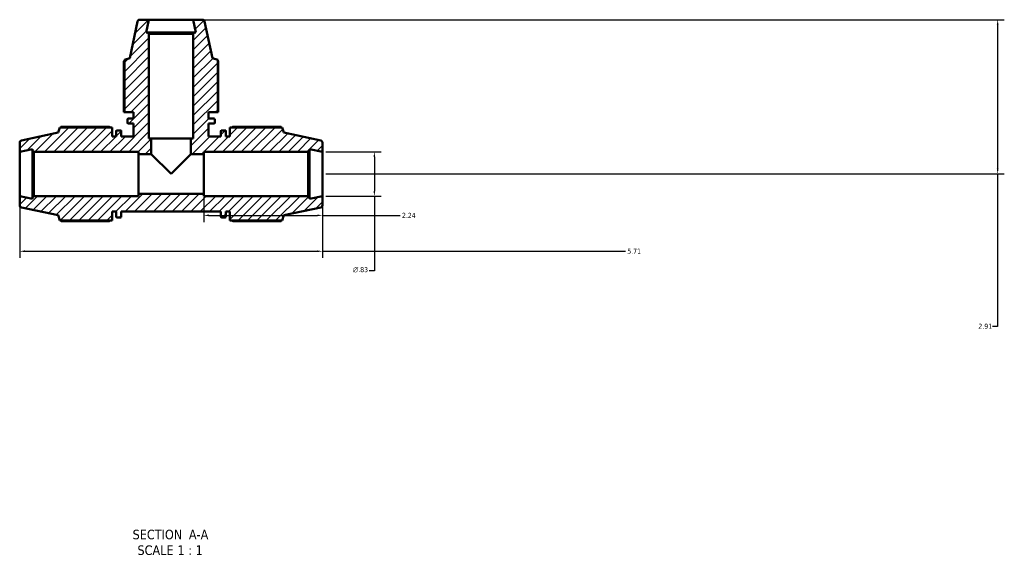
# Model space of a CAD drawing. Header units: inches. Extents: x 0.1 to 62.8, y -23.5 to 44.6.
# Tile 1 of 7: x 22.3 to 40.9, y -23.5 to -13.5. Entities that reach past the tile are written whole.
import ezdxf

# ---------------------------------------------------------------- set-up
doc = ezdxf.new("R2010")
doc.units = ezdxf.units.IN
doc.header["$MEASUREMENT"] = 0
for name, color, linetype, lineweight in [('Dimension (ANSI)', 7, 'Continuous', 25), ('Hatch (ANSI)', 7, 'Continuous', 18), ('Symbol (ANSI)', 7, 'Continuous', 25), ('Visible (ANSI)', 7, 'Continuous', 50)]:
    doc.layers.add(name, color=color, linetype=linetype, lineweight=lineweight)
doc.styles.add('Label Text (ANSI)', font='tahoma.ttf')
doc.styles.add('Note Text (ANSI)', font='tahoma.ttf')
doc.dimstyles.new('Default (ANSI)', dxfattribs={"dimtxt": 0.094488, "dimasz": 0.098425, "dimexe": 0.125, "dimexo": 0.0625, "dimgap": 0.031496, "dimtad": 0, "dimtih": 1, "dimtoh": 1, "dimrnd": 1e-08, "dimzin": 4, "dimdsep": 46, "dimtxsty": 'Note Text (ANSI)', "dimcen": 0.09, "dimdle": 0.393701, "dimclrd": 256, "dimclre": 256, "dimclrt": 5, "dimadec": 0, "dimazin": 1, "dimtfac": 1, "dimtofl": 0, "dimtmove": 0, "dimatfit": 3, "dimfxl": 1, "dimtolj": 1, "dimtzin": 4, "dimlwd": -1, "dimlwe": -1, "dimarcsym": 0})

# ---------------------------------------------------------------- blocks, each defined once
blk = doc.blocks.new('*D7')
at = {"layer": 'Defpoints', "color": 0, "transparency": 16777216}
for p in [(22.292, -16.791), (28.002, -16.791), (28.002, -17.833)]:
    blk.add_point(p, dxfattribs=at)
at = {"layer": 'Dimension (ANSI)', "transparency": 16777216}
for p, q in [((22.292, -16.854), (22.292, -17.958)), ((28.002, -16.854), (28.002, -17.958)), ((22.39, -17.833), (27.903, -17.833)), ((28.002, -17.833), (33.718, -17.833))]:
    blk.add_line(p, q, dxfattribs=at)
for points in [[(22.39, -17.816), (22.39, -17.849), (22.292, -17.833)], [(27.903, -17.816), (27.903, -17.849), (28.002, -17.833)]]:
    blk.add_solid(points, dxfattribs=at)
at = {"layer": 'Dimension (ANSI)', "color": 5, "transparency": 16777216, "insert": (33.75, -17.784), "char_height": 0.0945, "attachment_point": 1, "style": 'Note Text (ANSI)'}
blk.add_mtext('\\A1;5.71', dxfattribs=at)
blk = doc.blocks.new('*D8')
at = {"layer": 'Defpoints', "color": 0, "transparency": 16777216}
for p in [(25.762, -16.75), (28.002, -16.791), (28.002, -17.156)]:
    blk.add_point(p, dxfattribs=at)
at = {"layer": 'Dimension (ANSI)', "transparency": 16777216}
for p, q in [((25.762, -16.812), (25.762, -17.281)), ((28.002, -16.854), (28.002, -17.281)), ((25.86, -17.156), (27.903, -17.156)), ((28.002, -17.156), (29.469, -17.156))]:
    blk.add_line(p, q, dxfattribs=at)
for points in [[(25.86, -17.139), (25.86, -17.172), (25.762, -17.156)], [(27.903, -17.139), (27.903, -17.172), (28.002, -17.156)]]:
    blk.add_solid(points, dxfattribs=at)
at = {"layer": 'Dimension (ANSI)', "color": 5, "transparency": 16777216, "insert": (29.501, -17.108), "char_height": 0.0945, "attachment_point": 1, "style": 'Note Text (ANSI)'}
blk.add_mtext('\\A1;2.24', dxfattribs=at)
blk = doc.blocks.new('*D9')
at = {"layer": 'Defpoints', "color": 0, "transparency": 16777216}
for p in [(25.564, -13.464), (28.002, -16.374), (40.736, -16.374)]:
    blk.add_point(p, dxfattribs=at)
at = {"layer": 'Dimension (ANSI)', "transparency": 16777216}
for p, q in [((25.627, -13.464), (40.861, -13.464)), ((40.736, -13.563), (40.736, -16.276)), ((28.064, -16.374), (40.861, -16.374)), ((40.736, -16.374), (40.736, -19.249)), ((40.736, -19.249), (40.638, -19.249))]:
    blk.add_line(p, q, dxfattribs=at)
for points in [[(40.72, -13.563), (40.753, -13.563), (40.736, -13.464)], [(40.72, -16.276), (40.753, -16.276), (40.736, -16.374)]]:
    blk.add_solid(points, dxfattribs=at)
at = {"layer": 'Dimension (ANSI)', "color": 5, "transparency": 16777216, "insert": (40.372, -19.2), "char_height": 0.0945, "attachment_point": 1, "style": 'Note Text (ANSI)'}
blk.add_mtext('\\A1;2.91', dxfattribs=at)
blk = doc.blocks.new('*D10')
at = {"layer": 'Defpoints', "color": 0, "transparency": 16777216}
for p in [(28.002, -15.957), (28.002, -16.791), (28.981, -16.791)]:
    blk.add_point(p, dxfattribs=at)
at = {"layer": 'Dimension (ANSI)', "transparency": 16777216}
for p, q in [((28.064, -15.957), (29.106, -15.957)), ((28.981, -16.055), (28.981, -16.693)), ((28.064, -16.791), (29.106, -16.791)), ((28.981, -16.791), (28.981, -18.203)), ((28.981, -18.203), (28.882, -18.203))]:
    blk.add_line(p, q, dxfattribs=at)
for points in [[(28.964, -16.055), (28.997, -16.055), (28.981, -15.957)], [(28.964, -16.693), (28.997, -16.693), (28.981, -16.791)]]:
    blk.add_solid(points, dxfattribs=at)
at = {"layer": 'Dimension (ANSI)', "color": 5, "transparency": 16777216, "insert": (28.575, -18.132), "char_height": 0.09449, "attachment_point": 1, "style": 'Note Text (ANSI)'}
blk.add_mtext('\\A1;{\\fAIGDT|b0|i0;\\H0.0945;\\ln}\\fTahoma|b0|i0;\\H0.0945;.83', dxfattribs=at)

msp = doc.modelspace()

# ---------------------------------------------------------------- hatches: boundary and pattern name
at = {"layer": 'Hatch (ANSI)'}
h = msp.add_hatch(dxfattribs=at)
h.set_pattern_fill('ANSI31', color=256, style=0)
edge = h.paths.add_edge_path()
edge.add_line((24.268, -15.2101), (24.4381, -15.2101))
edge.add_line((24.4381, -15.2101), (24.4381, -15.3286))
edge.add_line((24.4381, -15.3286), (24.3414, -15.3286))
edge.add_ellipse((24.3414, -15.3453), major_axis=(-0.0167, 0), ratio=1, start_angle=270, end_angle=360)
edge.add_line((24.3247, -15.3453), (24.3247, -15.4089))
edge.add_ellipse((24.3414, -15.4089), major_axis=(0, -0.0167), ratio=1, start_angle=270, end_angle=360)
edge.add_line((24.3414, -15.4256), (24.4381, -15.4256))
edge.add_line((24.4381, -15.4256), (24.4381, -15.6653))
edge.add_line((24.4381, -15.6653), (24.2085, -15.6653))
edge.add_line((24.2085, -15.6653), (24.2085, -15.5686))
edge.add_ellipse((24.1918, -15.5686), major_axis=(0, 0.0167), ratio=1, start_angle=270, end_angle=360)
edge.add_line((24.1918, -15.5519), (24.1282, -15.5519))
edge.add_ellipse((24.1282, -15.5686), major_axis=(-0.0167, 0), ratio=1, start_angle=270, end_angle=360)
edge.add_line((24.1115, -15.5686), (24.1115, -15.6653))
edge.add_line((24.1115, -15.6653), (24.0379, -15.6653))
edge.add_line((24.0379, -15.6653), (24.0379, -15.4952))
edge.add_line((24.0379, -15.4952), (23.0513, -15.4952))
edge.add_line((23.0513, -15.4952), (23.0194, -15.5935))
edge.add_line((23.0194, -15.5935), (22.3249, -15.7411))
edge.add_ellipse((22.3336, -15.7819), major_axis=(-0.0408, -0.0087), ratio=1, start_angle=270, end_angle=348)
edge.add_line((22.2919, -15.7819), (22.2919, -15.9568))
edge.add_line((22.2919, -15.9568), (22.5344, -15.9052))
edge.add_line((22.5344, -15.9052), (22.5344, -15.9317))
edge.add_line((22.5344, -15.9317), (22.5594, -15.9568))
edge.add_line((22.5594, -15.9568), (24.5319, -15.9568))
edge.add_line((24.5319, -15.9568), (24.5319, -15.9985))
edge.add_line((24.5319, -15.9985), (24.7713, -15.9985))
edge.add_line((24.7713, -15.9985), (24.7713, -15.7041))
edge.add_line((24.7713, -15.7041), (24.7295, -15.7041))
edge.add_line((24.7295, -15.7041), (24.7295, -13.7316))
edge.add_line((24.7295, -13.7316), (24.7045, -13.7066))
edge.add_line((24.7045, -13.7066), (24.678, -13.7066))
edge.add_line((24.678, -13.7066), (24.7295, -13.4641))
edge.add_line((24.7295, -13.4641), (24.5547, -13.4641))
edge.add_ellipse((24.5547, -13.5058), major_axis=(-0.0417, 0), ratio=1, start_angle=270, end_angle=348)
edge.add_line((24.5138, -13.4972), (24.3662, -14.1916))
edge.add_line((24.3662, -14.1916), (24.268, -14.2235))
edge.add_line((24.268, -14.2235), (24.268, -15.2101))
edge = h.paths.add_edge_path()
edge.add_ellipse((27.9601, -16.9663), major_axis=(0.0408, 0.0087), ratio=1, start_angle=270, end_angle=348)
edge.add_line((28.0019, -16.9663), (28.0019, -16.7914))
edge.add_line((28.0019, -16.7914), (27.7594, -16.843))
edge.add_line((27.7594, -16.843), (27.7594, -16.8165))
edge.add_line((27.7594, -16.8165), (27.7343, -16.7914))
edge.add_line((27.7343, -16.7914), (25.7619, -16.7914))
edge.add_line((25.7619, -16.7914), (25.7619, -16.7497))
edge.add_line((25.7619, -16.7497), (24.5319, -16.7497))
edge.add_line((24.5319, -16.7497), (24.5319, -16.7914))
edge.add_line((24.5319, -16.7914), (22.5594, -16.7914))
edge.add_line((22.5594, -16.7914), (22.5344, -16.8165))
edge.add_line((22.5344, -16.8165), (22.5344, -16.843))
edge.add_line((22.5344, -16.843), (22.2919, -16.7914))
edge.add_line((22.2919, -16.7914), (22.2919, -16.9663))
edge.add_ellipse((22.3336, -16.9663), major_axis=(0, -0.0417), ratio=1, start_angle=270, end_angle=348)
edge.add_line((22.3249, -17.0071), (23.0194, -17.1547))
edge.add_line((23.0194, -17.1547), (23.0513, -17.2529))
edge.add_line((23.0513, -17.2529), (24.0379, -17.2529))
edge.add_line((24.0379, -17.2529), (24.0379, -17.0828))
edge.add_line((24.0379, -17.0828), (24.1115, -17.0828))
edge.add_line((24.1115, -17.0828), (24.1115, -17.1796))
edge.add_ellipse((24.1282, -17.1796), major_axis=(0, -0.0167), ratio=1, start_angle=270, end_angle=360)
edge.add_line((24.1282, -17.1962), (24.1918, -17.1962))
edge.add_ellipse((24.1918, -17.1796), major_axis=(0.0167, 0), ratio=1, start_angle=270, end_angle=360)
edge.add_line((24.2085, -17.1796), (24.2085, -17.0828))
edge.add_line((24.2085, -17.0828), (26.0852, -17.0828))
edge.add_line((26.0852, -17.0828), (26.0852, -17.1796))
edge.add_ellipse((26.1019, -17.1796), major_axis=(0, -0.0167), ratio=1, start_angle=270, end_angle=360)
edge.add_line((26.1019, -17.1962), (26.1655, -17.1962))
edge.add_ellipse((26.1655, -17.1796), major_axis=(0.0167, 0), ratio=1, start_angle=270, end_angle=360)
edge.add_line((26.1822, -17.1796), (26.1822, -17.0828))
edge.add_line((26.1822, -17.0828), (26.2559, -17.0828))
edge.add_line((26.2559, -17.0828), (26.2559, -17.2529))
edge.add_line((26.2559, -17.2529), (27.2424, -17.2529))
edge.add_line((27.2424, -17.2529), (27.2744, -17.1547))
edge.add_line((27.2744, -17.1547), (27.9688, -17.0071))
edge = h.paths.add_edge_path()
edge.add_ellipse((27.9601, -15.7819), major_axis=(0, 0.0417), ratio=1, start_angle=270, end_angle=348)
edge.add_line((27.9688, -15.7411), (27.2744, -15.5935))
edge.add_line((27.2744, -15.5935), (27.2424, -15.4952))
edge.add_line((27.2424, -15.4952), (26.2559, -15.4952))
edge.add_line((26.2559, -15.4952), (26.2559, -15.6653))
edge.add_line((26.2559, -15.6653), (26.1822, -15.6653))
edge.add_line((26.1822, -15.6653), (26.1822, -15.5686))
edge.add_ellipse((26.1655, -15.5686), major_axis=(0, 0.0167), ratio=1, start_angle=270, end_angle=360)
edge.add_line((26.1655, -15.5519), (26.1019, -15.5519))
edge.add_ellipse((26.1019, -15.5686), major_axis=(-0.0167, 0), ratio=1, start_angle=270, end_angle=360)
edge.add_line((26.0852, -15.5686), (26.0852, -15.6653))
edge.add_line((26.0852, -15.6653), (25.8556, -15.6653))
edge.add_line((25.8556, -15.6653), (25.8556, -15.4256))
edge.add_line((25.8556, -15.4256), (25.9523, -15.4256))
edge.add_ellipse((25.9523, -15.4089), major_axis=(0.0167, 0), ratio=1, start_angle=270, end_angle=360)
edge.add_line((25.969, -15.4089), (25.969, -15.3453))
edge.add_ellipse((25.9523, -15.3453), major_axis=(0, 0.0167), ratio=1, start_angle=270, end_angle=360)
edge.add_line((25.9523, -15.3286), (25.8556, -15.3286))
edge.add_line((25.8556, -15.3286), (25.8556, -15.2101))
edge.add_line((25.8556, -15.2101), (26.0257, -15.2101))
edge.add_line((26.0257, -15.2101), (26.0257, -14.2235))
edge.add_line((26.0257, -14.2235), (25.9275, -14.1916))
edge.add_line((25.9275, -14.1916), (25.7799, -13.4972))
edge.add_ellipse((25.739, -13.5058), major_axis=(-0.0087, 0.0408), ratio=1, start_angle=270, end_angle=348)
edge.add_line((25.739, -13.4641), (25.5642, -13.4641))
edge.add_line((25.5642, -13.4641), (25.6157, -13.7066))
edge.add_line((25.6157, -13.7066), (25.5892, -13.7066))
edge.add_line((25.5892, -13.7066), (25.5642, -13.7316))
edge.add_line((25.5642, -13.7316), (25.5642, -15.7041))
edge.add_line((25.5642, -15.7041), (25.5224, -15.7041))
edge.add_line((25.5224, -15.7041), (25.5224, -15.9985))
edge.add_line((25.5224, -15.9985), (25.7619, -15.9985))
edge.add_line((25.7619, -15.9985), (25.7619, -15.9568))
edge.add_line((25.7619, -15.9568), (27.7343, -15.9568))
edge.add_line((27.7343, -15.9568), (27.7594, -15.9317))
edge.add_line((27.7594, -15.9317), (27.7594, -15.9052))
edge.add_line((27.7594, -15.9052), (28.0019, -15.9568))
edge.add_line((28.0019, -15.9568), (28.0019, -15.7819))

# ---------------------------------------------------------------- linework, layer by layer
at = {"layer": 'Visible (ANSI)'}
for p, q in [((24.5138, -13.4972), (24.3662, -14.1916)), ((24.7295, -13.4641), (24.5547, -13.4641)), ((24.678, -13.7066), (24.7295, -13.4641)), ((25.5642, -13.4641), (24.7295, -13.4641)), ((25.739, -13.4641), (25.5642, -13.4641)), ((25.5642, -13.4641), (25.6157, -13.7066)), ((25.9275, -14.1916), (25.7799, -13.4972)), ((24.7045, -13.7066), (24.678, -13.7066)), ((24.7295, -13.7316), (24.7045, -13.7066)), ((25.5892, -13.7066), (24.7045, -13.7066)), ((24.7295, -15.7041), (24.7295, -13.7316)), ((24.7295, -13.7316), (25.5642, -13.7316)), ((25.5892, -13.7066), (25.5642, -13.7316)), ((25.5642, -13.7316), (25.5642, -15.7041)), ((25.6157, -13.7066), (25.5892, -13.7066)), ((24.2577, -14.245), (24.2577, -15.2101)), ((24.3662, -14.1916), (24.268, -14.2235)), ((24.268, -14.2235), (24.268, -15.2101)), ((26.0257, -14.2235), (25.9275, -14.1916)), ((26.0257, -15.2101), (26.0257, -14.2235)), ((26.036, -15.2101), (26.036, -14.245)), ((24.2577, -15.2101), (24.268, -15.2101)), ((24.268, -15.2101), (24.4381, -15.2101)), ((24.4381, -15.2101), (24.4381, -15.3286)), ((25.8556, -15.3286), (25.8556, -15.2101)), ((25.8556, -15.2101), (26.0257, -15.2101)), ((26.0257, -15.2101), (26.036, -15.2101)), ((24.3247, -15.3453), (24.3247, -15.4089)), ((24.4381, -15.3286), (24.3414, -15.3286)), ((25.9523, -15.3286), (25.8556, -15.3286)), ((25.969, -15.4089), (25.969, -15.3453)), ((23.0194, -15.5935), (22.3249, -15.7411)), ((23.0513, -15.4952), (23.0194, -15.5935)), ((24.0379, -15.4952), (23.0513, -15.4952)), ((23.9812, -15.4849), (23.0728, -15.4849)), ((24.0379, -15.6653), (24.0379, -15.4952)), ((24.1115, -15.5686), (24.1115, -15.6653)), ((24.1918, -15.5519), (24.1282, -15.5519)), ((24.2085, -15.6653), (24.2085, -15.5686)), ((24.3414, -15.4256), (24.4381, -15.4256)), ((24.4381, -15.4256), (24.4381, -15.6653)), ((25.8556, -15.6653), (25.8556, -15.4256)), ((25.8556, -15.4256), (25.9523, -15.4256)), ((26.0852, -15.5686), (26.0852, -15.6653)), ((26.1655, -15.5519), (26.1019, -15.5519)), ((26.1822, -15.6653), (26.1822, -15.5686)), ((27.2424, -15.4952), (26.2559, -15.4952)), ((26.2559, -15.4952), (26.2559, -15.6653)), ((27.2209, -15.4849), (26.3126, -15.4849)), ((27.2744, -15.5935), (27.2424, -15.4952)), ((27.9688, -15.7411), (27.2744, -15.5935)), ((22.2919, -15.7819), (22.2919, -15.9568)), ((24.1115, -15.6653), (24.0379, -15.6653)), ((24.4381, -15.6653), (24.2085, -15.6653)), ((24.7713, -15.7041), (24.7295, -15.7041)), ((24.7713, -15.9985), (24.7713, -15.7041)), ((25.5224, -15.7041), (24.7713, -15.7041)), ((25.5642, -15.7041), (25.5224, -15.7041)), ((25.5224, -15.7041), (25.5224, -15.9985)), ((26.0852, -15.6653), (25.8556, -15.6653)), ((26.2559, -15.6653), (26.1822, -15.6653)), ((28.0019, -15.9568), (28.0019, -15.7819)), ((22.2919, -15.9568), (22.5344, -15.9052)), ((22.2919, -15.9568), (22.2919, -16.7914)), ((22.5344, -15.9052), (22.5344, -15.9317)), ((22.5344, -15.9317), (22.5594, -15.9568)), ((22.5344, -15.9317), (22.5344, -16.8165)), ((22.5594, -15.9568), (24.5319, -15.9568)), ((22.5594, -16.7914), (22.5594, -15.9568)), ((24.5319, -15.9568), (24.5319, -15.9985)), ((25.7619, -15.9985), (25.7619, -15.9568)), ((25.7619, -15.9568), (27.7343, -15.9568)), ((27.7343, -15.9568), (27.7594, -15.9317)), ((27.7343, -15.9568), (27.7343, -16.7914)), ((27.7594, -15.9317), (27.7594, -15.9052)), ((27.7594, -15.9052), (28.0019, -15.9568)), ((27.7594, -16.8165), (27.7594, -15.9317)), ((28.0019, -16.7914), (28.0019, -15.9568)), ((24.5319, -15.9985), (24.7713, -15.9985)), ((24.5319, -16.7497), (24.5319, -15.9985)), ((25.1469, -16.3741), (24.7713, -15.9985)), ((25.5224, -15.9985), (25.1469, -16.3741)), ((25.5224, -15.9985), (25.7619, -15.9985)), ((25.7619, -15.9985), (25.7619, -16.7497)), ((22.5344, -16.843), (22.2919, -16.7914)), ((22.2919, -16.7914), (22.2919, -16.9663)), ((22.5594, -16.7914), (22.5344, -16.8165)), ((22.5344, -16.8165), (22.5344, -16.843)), ((24.5319, -16.7914), (22.5594, -16.7914)), ((25.7619, -16.7497), (24.5319, -16.7497)), ((24.5319, -16.7497), (24.5319, -16.7914)), ((25.7619, -16.7914), (25.7619, -16.7497)), ((27.7343, -16.7914), (25.7619, -16.7914)), ((27.7594, -16.8165), (27.7343, -16.7914)), ((28.0019, -16.7914), (27.7594, -16.843)), ((27.7594, -16.843), (27.7594, -16.8165)), ((28.0019, -16.9663), (28.0019, -16.7914)), ((22.3249, -17.0071), (23.0194, -17.1547)), ((24.0379, -17.2529), (24.0379, -17.0828)), ((24.0379, -17.0828), (24.1115, -17.0828)), ((24.1115, -17.0828), (24.1115, -17.1796)), ((24.2085, -17.1796), (24.2085, -17.0828)), ((24.2085, -17.0828), (26.0852, -17.0828)), ((26.0852, -17.0828), (26.0852, -17.1796)), ((26.1822, -17.1796), (26.1822, -17.0828)), ((26.1822, -17.0828), (26.2559, -17.0828)), ((26.2559, -17.0828), (26.2559, -17.2529)), ((27.2744, -17.1547), (27.9688, -17.0071)), ((23.0194, -17.1547), (23.0513, -17.2529)), ((23.0513, -17.2529), (24.0379, -17.2529)), ((23.0728, -17.2633), (23.9812, -17.2633)), ((24.1282, -17.1962), (24.1918, -17.1962)), ((26.1019, -17.1962), (26.1655, -17.1962)), ((26.2559, -17.2529), (27.2424, -17.2529)), ((26.3126, -17.2633), (27.2209, -17.2633)), ((27.2424, -17.2529), (27.2744, -17.1547))]:
    msp.add_line(p, q, dxfattribs=at)
for centre, radius, start, end in [((24.5547, -13.5058), 0.0417, 90, 168), ((25.739, -13.5058), 0.0417, 12, 90), ((24.3414, -15.3453), 0.0167, 90, 180), ((24.3414, -15.4089), 0.0167, 180, 270), ((25.9523, -15.3453), 0.0167, 0, 90), ((25.9523, -15.4089), 0.0167, 270, 0), ((24.1282, -15.5686), 0.0167, 90, 180), ((24.1918, -15.5686), 0.0167, 0, 90), ((26.1019, -15.5686), 0.0167, 90, 180), ((26.1655, -15.5686), 0.0167, 0, 90), ((22.3336, -15.7819), 0.0417, 102, 180), ((27.9601, -15.7819), 0.0417, 0, 78), ((22.3336, -16.9663), 0.0417, 180, 258), ((27.9601, -16.9663), 0.0417, 282, 0), ((24.1282, -17.1796), 0.0167, 180, 270), ((24.1918, -17.1796), 0.0167, 270, 0), ((26.1019, -17.1796), 0.0167, 180, 270), ((26.1655, -17.1796), 0.0167, 270, 0)]:
    msp.add_arc(centre, radius, start, end, dxfattribs=at)
for points, weights in [([(24.268, -14.2397), (24.2629, -14.2423), (24.2577, -14.245)], [1.00164462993, 1.00089612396, 1]), ([(26.036, -14.245), (26.0308, -14.2423), (26.0257, -14.2397)], [1, 1.00089612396, 1.00164462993]), ([(23.0728, -15.4849), (23.07, -15.4901), (23.0674, -15.4952)], [1, 1.00089612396, 1.00164462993]), ([(23.9812, -15.4849), (23.9895, -15.4901), (23.9976, -15.4952)], [1.01732091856, 1.01515882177, 1.01285123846]), ([(26.2961, -15.4952), (26.3042, -15.4901), (26.3126, -15.4849)], [1.01285123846, 1.01515882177, 1.01732091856]), ([(27.2263, -15.4952), (27.2237, -15.4901), (27.2209, -15.4849)], [1.00164462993, 1.00089612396, 1]), ([(23.0674, -17.2529), (23.07, -17.2581), (23.0728, -17.2633)], [1.00164462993, 1.00089612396, 1]), ([(23.9976, -17.2529), (23.9895, -17.2581), (23.9812, -17.2633)], [1.01285123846, 1.01515882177, 1.01732091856]), ([(26.3126, -17.2633), (26.3042, -17.2581), (26.2961, -17.2529)], [1.01732091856, 1.01515882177, 1.01285123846]), ([(27.2209, -17.2633), (27.2237, -17.2581), (27.2263, -17.2529)], [1, 1.00089612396, 1.00164462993])]:
    msp.add_rational_spline(points, weights, degree=2, dxfattribs=at)

# ---------------------------------------------------------------- texts
at = {"layer": 'Symbol (ANSI)', "char_height": 0.18, "attachment_point": 7, "style": 'Label Text (ANSI)'}
for s, insert in [('SECTION', (24.4215, -23.2694)), (' A-A', (25.415, -23.2656)), ('SCALE', (24.5128, -23.5652)), (' 1 : 1', (25.2005, -23.562))]:
    msp.add_mtext(s, dxfattribs=dict(at, insert=insert))

# ---------------------------------------------------------------- dimensions: what is measured, and where the dimension line sits
at = {"layer": 'Dimension (ANSI)'}
dim = msp.add_linear_dim(base=(40.7363, -16.3741), p1=(25.5642, -13.4641), p2=(28.0019, -16.3741), angle=90, dimstyle='Default (ANSI)', override={"dimgap": 0.031496, "dimdec": 2, "dimtol": 0, "dimlim": 0, "dimtp": 0, "dimtm": 0, "dimtdec": 2, "dimatfit": 2}, dxfattribs=at)
dim.commit()
dim.dimension.update_dxf_attribs({"geometry": '*D9', "text_midpoint": (40.489, -19.2491), "dimtype": 160})
dim = msp.add_linear_dim(base=(28.9808, -16.7914), p1=(28.0019, -15.9568), p2=(28.0019, -16.7914), angle=90, text='{\\fAIGDT|b0|i0;\\H0.0945;\\ln}\\fTahoma|b0|i0;\\H0.0945;<>', dimstyle='Default (ANSI)', override={"dimgap": 0.031496, "dimdec": 2, "dimtol": 0, "dimlim": 0, "dimtp": 0, "dimtm": 0, "dimtdec": 2, "dimatfit": 2}, dxfattribs=at)
dim.commit()
dim.dimension.update_dxf_attribs({"geometry": '*D10', "text_midpoint": (28.7129, -18.2028), "dimtype": 160})
for base, p1, picture, middle in [((28.0019, -17.8326), (22.2919, -16.7914), '*D7', (33.8669, -17.8326)), ((28.0019, -17.1557), (25.7619, -16.7497), '*D8', (29.6219, -17.1557))]:
    dim = msp.add_linear_dim(base=base, p1=p1, p2=(28.0019, -16.7914), dimstyle='Default (ANSI)', override={"dimgap": 0.031496, "dimtih": 0, "dimtoh": 0, "dimdec": 2, "dimtol": 0, "dimlim": 0, "dimtp": 0, "dimtm": 0, "dimtdec": 2, "dimatfit": 2}, dxfattribs=at)
    dim.commit()
    dim.dimension.update_dxf_attribs({"geometry": picture, "text_midpoint": middle, "dimtype": 160})

doc.saveas('drawing.dxf')
